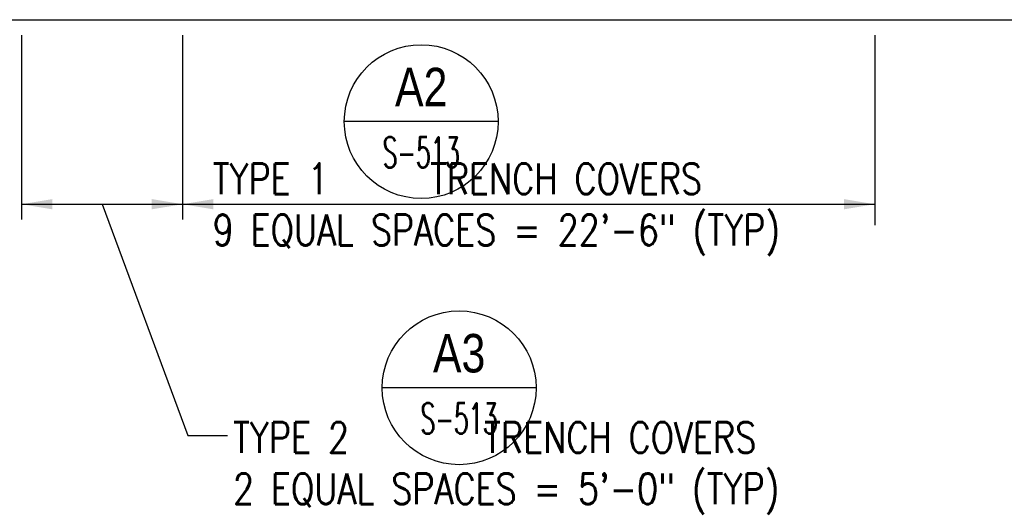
# Model space of a CAD drawing. Header units: inches. Extents: x -9715 to 32893, y -15613 to -1138.
# Tile 38 of 256: x 8745 to 9129, y -12111 to -11919. Entities that reach past the tile are written whole.
import ezdxf
from ezdxf.enums import TextEntityAlignment as Align

# ---------------------------------------------------------------- set-up
doc = ezdxf.new("R2010")
doc.units = ezdxf.units.IN
doc.header["$MEASUREMENT"] = 0
doc.layers.get('0').update_dxf_attribs({"color": 252})
for name, color, linetype in [('S-ANNO-SYMB', 2, 'Continuous'), ('S-ANNO-TEXT', 2, 'Continuous'), ('S1', 2, 'Continuous'), ('S5', 1, 'Continuous')]:
    doc.layers.add(name, color=color, linetype=linetype)
doc.styles.add('125', font='romans.shx', dxfattribs={"width": 0.8, "height": 2})
doc.styles.add('ROMANS', font='ROMANS.shx', dxfattribs={"width": 0.8})
doc.styles.add('TITTEXTL', font='swiss.ttf', dxfattribs={"width": 0.8})

# ---------------------------------------------------------------- blocks, each defined once
blk = doc.blocks.new('Anno_Section_A2')
at = {"color": 0, "linetype": 'ByBlock', "lineweight": -2}
blk.add_line((2.5, 0), (-2.5, 0), dxfattribs=at)
blk.add_circle((0, 0), 2.5, dxfattribs=at)
at = {"color": 0, "linetype": 'ByBlock', "lineweight": -2, "style": 'ROMANS', "width": 0.8}
blk.add_attdef('NUMBER', text='', height=1, dxfattribs=at).set_placement((0, 0.5), align=Align.CENTER)
blk.add_attdef('SHEET', text='', height=0.75, dxfattribs=at).set_placement((0, -0.5), align=Align.TOP_CENTER)

msp = doc.modelspace()

# ---------------------------------------------------------------- linework, layer by layer
at = {"layer": 'S1', "color": 2}
msp.add_line((8436.86525, -11919.2683), (9190.86525, -11919.2683), dxfattribs=at)
at = {"layer": 'S5', "color": 1}
for p, q in [((8746.09869, -11925.2683), (8746.09869, -11997.2683)), ((8808.86525, -11925.2683), (8808.86525, -11997.2683)), ((9078.86525, -11925.2683), (9078.86525, -11999.49503)), ((8746.09869, -11991.2683), (9078.86525, -11991.2683)), ((8777.48197, -11991.2683), (8810.94307, -12081.5325)), ((8810.94307, -12081.5325), (8826.46436, -12081.5325))]:
    msp.add_line(p, q, dxfattribs=at)
for points in [[(8758.09869, -11993.2683), (8758.09869, -11989.2683), (8746.09869, -11991.2683)], [(8796.86525, -11993.2683), (8796.86525, -11989.2683), (8808.86525, -11991.2683)], [(8820.86525, -11993.2683), (8820.86525, -11989.2683), (8808.86525, -11991.2683)], [(9066.86525, -11993.2683), (9066.86525, -11989.2683), (9078.86525, -11991.2683)]]:
    msp.add_solid(points, dxfattribs=at)

# ---------------------------------------------------------------- block references
at = {"layer": 'S-ANNO-SYMB'}
ref = msp.add_blockref('Anno_Section_A2', (8901.95123, -11959.04426), dxfattribs=dict(at, xscale=12, yscale=12, zscale=11.99999999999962))
ref.add_attrib('NUMBER', 'A2', dxfattribs={"layer": '0', "color": 0, "linetype": 'ByBlock', "lineweight": -2, "height": 15, "style": 'TITTEXTL', "width": 0.796875}).set_placement((8901.95123, -11953.04426, 250), align=Align.CENTER)
ref.add_attrib('SHEET', 'S-513', dxfattribs={"layer": '0', "color": 0, "linetype": 'ByBlock', "lineweight": -2, "height": 12, "style": 'ROMANS', "width": 0.55}).set_placement((8901.95123, -11965.04426, 250), align=Align.TOP_CENTER)
ref = msp.add_blockref('Anno_Section_A2', (8916.7516, -12062.89925), dxfattribs=dict(at, xscale=12, yscale=12, zscale=11.99999999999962))
ref.add_attrib('NUMBER', 'A3', dxfattribs={"layer": '0', "color": 0, "linetype": 'ByBlock', "lineweight": -2, "height": 15, "style": 'TITTEXTL', "width": 0.796875}).set_placement((8916.7516, -12056.89925, 250), align=Align.CENTER)
ref.add_attrib('SHEET', 'S-513', dxfattribs={"layer": '0', "color": 0, "linetype": 'ByBlock', "lineweight": -2, "height": 12, "style": 'ROMANS', "width": 0.55}).set_placement((8916.7516, -12068.89925, 250), align=Align.TOP_CENTER)

# ---------------------------------------------------------------- texts
at = {"layer": 'S-ANNO-TEXT', "char_height": 12.0000005, "attachment_point": 1, "style": '125'}
for s, insert, width in [('TYPE 1      TRENCH COVERS \\P9 EQUAL SPACES = 22\'-6" (TYP)', (8820.61627, -11975.32233), 268.464751), ('TYPE 2        TRENCH COVERS\\P2 EQUAL SPACES = 5\'-0" (TYP)', (8828.57262, -12076.26735), 282.1449489)]:
    msp.add_mtext(s, dxfattribs=dict(at, insert=insert, width=width))

doc.saveas('drawing.dxf')
